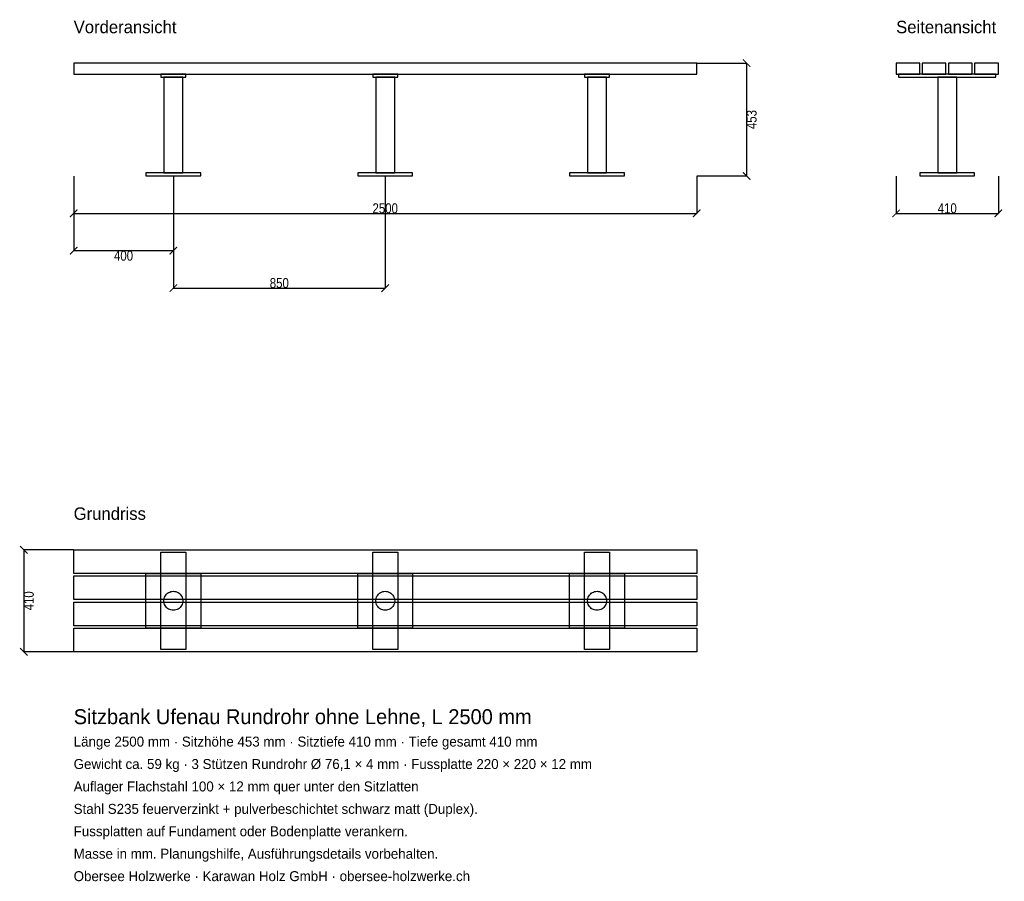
# Model space of a CAD drawing. Header units: millimetres. Extents: x -217 to 3734, y -4331 to -873.
import ezdxf

# ---------------------------------------------------------------- set-up
doc = ezdxf.new("R2010")
doc.units = ezdxf.units.MM
for name, color, linetype in [('2D_Ansichten', 7, 'Continuous'), ('2D_Masse', 1, 'Continuous'), ('2D_Text', 7, 'Continuous')]:
    doc.layers.add(name, color=color, linetype=linetype)
doc.styles.add('OpenSansCondensed-Light', font='OpenSansCondensed-Light.ttf')
doc.dimstyles.new('EZDXF', dxfattribs={"dimtxt": 40, "dimasz": 30, "dimexe": 0.375, "dimexo": 0.125, "dimgap": 0.1, "dimtad": 1, "dimdec": 0, "dimzin": 12, "dimdsep": 46, "dimtxsty": 'OpenSansCondensed-Light', "dimblk": 'ARCHTICK', "dimcen": 2.5, "dimazin": 3, "dimtfac": 0.5, "dimtmove": 2, "dimatfit": 3})

# ---------------------------------------------------------------- blocks, each defined once
blk = doc.blocks.new('_ARCHTICK')
at = {"color": 0, "linetype": 'BYBLOCK', "const_width": 0.15}
blk.add_lwpolyline([(-0.5, -0.5), (0.5, 0.5)], dxfattribs=at)

msp = doc.modelspace()

# ---------------------------------------------------------------- linework, layer by layer
at = {"layer": '2D_Ansichten'}
for points in [[(0, -1092), (2500, -1092), (2500, -1047), (0, -1047)], [(0, -1092), (2500, -1092), (2500, -1047), (0, -1047)], [(0, -1092), (2500, -1092), (2500, -1047), (0, -1047)], [(0, -1092), (2500, -1092), (2500, -1047), (0, -1047)], [(3300, -1092), (3395, -1092), (3395, -1047), (3300, -1047)], [(3405, -1092), (3500, -1092), (3500, -1047), (3405, -1047)], [(3510, -1092), (3605, -1092), (3605, -1047), (3510, -1047)], [(3615, -1092), (3710, -1092), (3710, -1047), (3615, -1047)], [(350, -1104), (450, -1104), (450, -1092), (350, -1092)], [(361.9, -1488), (438.1, -1488), (438.1, -1104), (361.9, -1104)], [(1200, -1104), (1300, -1104), (1300, -1092), (1200, -1092)], [(1212, -1488), (1288, -1488), (1288, -1104), (1212, -1104)], [(2050, -1104), (2150, -1104), (2150, -1092), (2050, -1092)], [(2061.9, -1488), (2138.1, -1488), (2138.1, -1104), (2061.9, -1104)], [(3310, -1104), (3700, -1104), (3700, -1092), (3310, -1092)], [(3310, -1104), (3700, -1104), (3700, -1092), (3310, -1092)], [(3310, -1104), (3700, -1104), (3700, -1092), (3310, -1092)], [(3466.9, -1488), (3543.1, -1488), (3543.1, -1104), (3466.9, -1104)], [(3466.9, -1488), (3543.1, -1488), (3543.1, -1104), (3466.9, -1104)], [(3466.9, -1488), (3543.1, -1488), (3543.1, -1104), (3466.9, -1104)], [(290, -1500), (510, -1500), (510, -1488), (290, -1488)], [(1140, -1500), (1360, -1500), (1360, -1488), (1140, -1488)], [(1990, -1500), (2210, -1500), (2210, -1488), (1990, -1488)], [(3395, -1500), (3615, -1500), (3615, -1488), (3395, -1488)], [(3395, -1500), (3615, -1500), (3615, -1488), (3395, -1488)], [(3395, -1500), (3615, -1500), (3615, -1488), (3395, -1488)], [(0, -3000), (2500, -3000), (2500, -3095), (0, -3095)], [(350, -3010), (450, -3010), (450, -3400), (350, -3400)], [(1200, -3010), (1300, -3010), (1300, -3400), (1200, -3400)], [(2050, -3010), (2150, -3010), (2150, -3400), (2050, -3400)], [(0, -3105), (2500, -3105), (2500, -3200), (0, -3200)], [(290, -3095), (510, -3095), (510, -3315), (290, -3315)], [(1140, -3095), (1360, -3095), (1360, -3315), (1140, -3315)], [(1990, -3095), (2210, -3095), (2210, -3315), (1990, -3315)], [(361.9, -3205), (362.3, -3200), (363.2, -3195.2), (364.8, -3190.4), (367, -3186), (369.8, -3181.8), (373.1, -3178.1), (376.8, -3174.8), (381, -3172), (385.4, -3169.8), (390.2, -3168.2), (395, -3167.3), (400, -3166.9), (405, -3167.3), (409.8, -3168.2), (414.6, -3169.8), (419, -3172), (423.2, -3174.8), (426.9, -3178.1), (430.2, -3181.8), (433, -3186), (435.2, -3190.4), (436.8, -3195.2), (437.7, -3200), (438.1, -3205), (437.7, -3210), (436.8, -3214.8), (435.2, -3219.6), (433, -3224), (430.2, -3228.2), (426.9, -3231.9), (423.2, -3235.2), (419, -3238), (414.6, -3240.2), (409.8, -3241.8), (405, -3242.7), (400, -3243.1), (395, -3242.7), (390.2, -3241.8), (385.4, -3240.2), (381, -3238), (376.8, -3235.2), (373.1, -3231.9), (369.8, -3228.2), (367, -3224), (364.8, -3219.6), (363.2, -3214.8), (362.3, -3210)], [(1212, -3205), (1212.3, -3200), (1213.2, -3195.2), (1214.8, -3190.4), (1217, -3186), (1219.8, -3181.8), (1223.1, -3178.1), (1226.8, -3174.8), (1231, -3172), (1235.4, -3169.8), (1240.2, -3168.2), (1245, -3167.3), (1250, -3166.9), (1255, -3167.3), (1259.8, -3168.2), (1264.6, -3169.8), (1269, -3172), (1273.2, -3174.8), (1276.9, -3178.1), (1280.2, -3181.8), (1283, -3186), (1285.2, -3190.4), (1286.8, -3195.2), (1287.7, -3200), (1288, -3205), (1287.7, -3210), (1286.8, -3214.8), (1285.2, -3219.6), (1283, -3224), (1280.2, -3228.2), (1276.9, -3231.9), (1273.2, -3235.2), (1269, -3238), (1264.6, -3240.2), (1259.8, -3241.8), (1255, -3242.7), (1250, -3243.1), (1245, -3242.7), (1240.2, -3241.8), (1235.4, -3240.2), (1231, -3238), (1226.8, -3235.2), (1223.1, -3231.9), (1219.8, -3228.2), (1217, -3224), (1214.8, -3219.6), (1213.2, -3214.8), (1212.3, -3210)], [(2063.2, -3195.2), (2064.8, -3190.4), (2067, -3186), (2069.8, -3181.8), (2073.1, -3178.1), (2076.8, -3174.8), (2081, -3172), (2085.4, -3169.8), (2090.2, -3168.2), (2095, -3167.3), (2100, -3166.9), (2105, -3167.3), (2109.8, -3168.2), (2114.6, -3169.8), (2119, -3172), (2123.2, -3174.8), (2126.9, -3178.1), (2130.2, -3181.8), (2133, -3186), (2135.2, -3190.4), (2136.8, -3195.2), (2137.7, -3200), (2138.1, -3205), (2137.7, -3210), (2136.8, -3214.8), (2135.2, -3219.6), (2133, -3224), (2130.2, -3228.2), (2126.9, -3231.9), (2123.2, -3235.2), (2119, -3238), (2114.6, -3240.2), (2109.8, -3241.8), (2105, -3242.7), (2100, -3243.1), (2095, -3242.7), (2090.2, -3241.8), (2085.4, -3240.2), (2081, -3238), (2076.8, -3235.2), (2073.1, -3231.9), (2069.8, -3228.2), (2067, -3224), (2064.8, -3219.6), (2063.2, -3214.8), (2062.3, -3210), (2061.9, -3205), (2062.3, -3200)], [(0, -3210), (2500, -3210), (2500, -3305), (0, -3305)], [(0, -3315), (2500, -3315), (2500, -3410), (0, -3410)]]:
    msp.add_lwpolyline(points, close=True, dxfattribs=at)

# ---------------------------------------------------------------- texts
at = {"layer": '2D_Text'}
for s, height, p in [('Vorderansicht', 50, (0, -927)), ('Seitenansicht', 50, (3300, -927)), ('Grundriss', 50, (0, -2880)), ('Sitzbank Ufenau Rundrohr ohne Lehne, L 2500 mm', 60, (0, -3700)), ('Länge 2500 mm · Sitzhöhe 453 mm · Sitztiefe 410 mm · Tiefe gesamt 410 mm', 40, (0, -3790)), ('Gewicht ca. 59 kg · 3 Stützen Rundrohr Ø 76,1 × 4 mm · Fussplatte 220 × 220 × 12 mm', 40, (0, -3880)), ('Auflager Flachstahl 100 × 12 mm quer unter den Sitzlatten', 40, (0, -3970)), ('Stahl S235 feuerverzinkt + pulverbeschichtet schwarz matt (Duplex).', 40, (0, -4060)), ('Fussplatten auf Fundament oder Bodenplatte verankern.', 40, (0, -4150)), ('Masse in mm. Planungshilfe, Ausführungsdetails vorbehalten.', 40, (0, -4240)), ('Obersee Holzwerke · Karawan Holz GmbH · obersee-holzwerke.ch', 40, (0, -4330))]:
    msp.add_text(s, height=height, dxfattribs=at).set_placement(p)

# ---------------------------------------------------------------- dimensions: what is measured, and where the dimension line sits
at = {"layer": '2D_Masse'}
for base, p1, p2 in [((2700, -1047), (2500, -1047), (2500, -1500)), ((-200, -3000), (0, -3000), (0, -3410))]:
    msp.add_linear_dim(base=base, p1=p1, p2=p2, angle=90, dimstyle='EZDXF', dxfattribs=at).render()
for base, p1, p2 in [((0, -1650), (0, -1500), (2500, -1500)), ((400, -1800), (400, -1500), (0, -1500)), ((400, -1950), (400, -1500), (1250, -1500)), ((3300, -1650), (3300, -1500), (3710, -1500))]:
    msp.add_linear_dim(base=base, p1=p1, p2=p2, dimstyle='EZDXF', dxfattribs=at).render()

doc.saveas('drawing.dxf')
